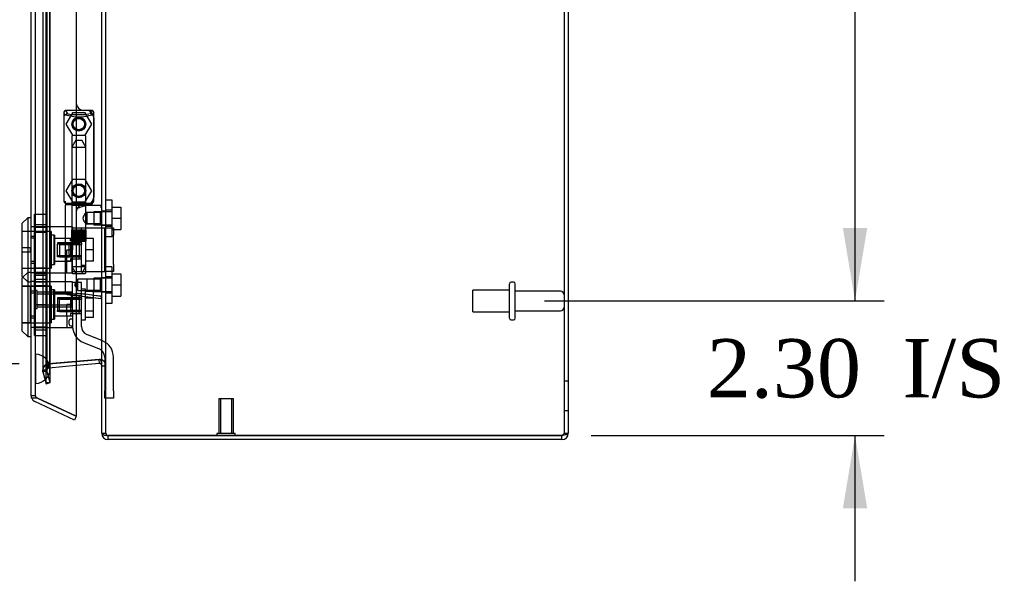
# Model space of a CAD drawing. Header units: inches. Extents: x 1 to 240, y -1 to 159.
# Tile 21 of 25: x 117.23 to 134.11, y 63.49 to 73.12. Entities that reach past the tile are written whole.
import ezdxf
from ezdxf.enums import TextEntityAlignment as Align
from ezdxf.lldxf.tags import DXFTag

# ---------------------------------------------------------------- set-up
doc = ezdxf.new("R2010")
doc.units = ezdxf.units.IN
doc.header["$MEASUREMENT"] = 0
for name, color, linetype in [('COM70220', 7, 'Continuous'), ('COM70699-8', 7, 'Continuous'), ('COM70705-8', 7, 'Continuous'), ('Default', 7, 'Continuous'), ('HNG86659-1', 7, 'Continuous'), ('HNG86659-2', 7, 'Continuous'), ('LOK10031', 7, 'Continuous'), ('LOK10031_CAM', 7, 'Continuous'), ('LOK10031_INSERT', 7, 'Continuous'), ('LOK10031_NUT', 7, 'Continuous'), ('LOK10031_SC', 7, 'Continuous'), ('SCS86661', 7, 'Continuous'), ('STD26089', 7, 'Continuous'), ('STD26258', 7, 'Continuous'), ('WAM30017', 7, 'Continuous')]:
    doc.layers.add(name, color=color, linetype=linetype)
doc.styles.add('SEACAD_Times_New_Roman', font='times.ttf')
tags = doc.linetypes.add('HIDDEN2', pattern=[0.1875, 0.125, -0.0625]).pattern_tags.tags
tags[6:7] = [DXFTag(74, 4), DXFTag(75, 0), DXFTag(340, '0'), DXFTag(46, 0.0), DXFTag(50, 0.0), DXFTag(44, 0.0), DXFTag(45, 0.0)]
tags[4:5] = [DXFTag(74, 4), DXFTag(75, 0), DXFTag(340, '0'), DXFTag(46, 0.0), DXFTag(50, 0.0), DXFTag(44, 0.0), DXFTag(45, 0.0)]
doc.dimstyles.new('HAMMOND_(STH_-_240x160)', dxfattribs={"dimtxt": 1, "dimasz": 1.25, "dimexe": 0.5, "dimexo": 0.5, "dimgap": 0.25, "dimtad": 0, "dimtih": 1, "dimtoh": 1, "dimzin": 0, "dimdsep": 46, "dimtxsty": 'SEACAD_Times_New_Roman', "dimblk1": '_SE_FILLED', "dimblk2": '_SE_FILLED', "dimsah": 1, "dimcen": 0.5, "dimadec": 0, "dimazin": 0, "dimtfac": 0.8, "dimtofl": 0, "dimtmove": 0, "dimatfit": 3, "dimfxl": 1, "dimtolj": 1, "dimtzin": 0, "dimarcsym": 0})

# ---------------------------------------------------------------- blocks, each defined once
blk = doc.blocks.new('SE2')
at = {"layer": 'COM70220', "color": 7, "linetype": 'HIDDEN2'}
for p, q in [((117.497, 67.384), (117.497, 94.503)), ((117.498, 67.384), (117.498, 94.503)), ((117.5, 67.384), (117.5, 94.503)), ((117.746, 67.384), (117.746, 94.503)), ((117.497, 66.885), (117.497, 67.384)), ((117.497, 67.383), (117.498, 67.383)), ((117.498, 66.885), (117.498, 67.384)), ((117.498, 67.383), (117.5, 67.134)), ((117.5, 67.134), (117.5, 67.384)), ((117.746, 67.134), (117.746, 67.384)), ((117.5, 67.134), (117.498, 66.885)), ((117.498, 66.885), (117.497, 66.885))]:
    blk.add_line(p, q, dxfattribs=at)
for start, end in [(0, 90), (270, 0)]:
    blk.add_arc((117.496, 67.134), 0.25, start, end, dxfattribs=at)
at = {"layer": 'COM70699-8', "color": 7, "linetype": 'HIDDEN2'}
for p, q in [((126.562, 99.565), (126.562, 66.03)), ((118.706, 66.03), (118.706, 95.816)), ((117.68, 66.899), (117.68, 94.988)), ((117.749, 66.899), (117.749, 94.988)), ((117.621, 94.774), (117.621, 67.112)), ((117.693, 94.774), (117.693, 67.112)), ((118.706, 69.834), (118.634, 69.834)), ((118.634, 69.594), (118.706, 69.594)), ((118.706, 68.693), (118.634, 68.693)), ((118.634, 68.453), (118.706, 68.453)), ((117.72, 67.22), (118.589, 67.296)), ((118.589, 67.296), (117.72, 67.22)), ((117.726, 67.22), (117.72, 67.22)), ((117.726, 67.148), (117.72, 67.22)), ((117.726, 67.22), (118.197, 67.261)), ((118.595, 67.296), (118.589, 67.296)), ((118.589, 67.296), (118.589, 67.296)), ((117.693, 67.112), (117.621, 67.112)), ((117.621, 67.112), (117.625, 67.103)), ((117.693, 67.112), (117.621, 67.112)), ((117.625, 67.084), (117.621, 67.112)), ((117.625, 67.103), (117.694, 67.103)), ((117.68, 66.899), (117.625, 67.103)), ((117.625, 67.084), (117.694, 67.103)), ((117.625, 67.084), (117.68, 66.88)), ((117.693, 67.112), (117.694, 67.103)), ((117.694, 67.103), (117.693, 67.112)), ((117.749, 66.899), (117.694, 67.103)), ((118.197, 67.189), (117.726, 67.148)), ((118.634, 67.188), (118.706, 67.188)), ((118.634, 67.188), (118.706, 67.188)), ((117.68, 66.899), (117.749, 66.899)), ((117.68, 66.88), (117.749, 66.898)), ((117.749, 66.899), (117.749, 66.898)), ((126.634, 66.922), (126.562, 66.922)), ((126.562, 66.422), (126.634, 66.422)), ((118.634, 66.03), (118.706, 66.03)), ((118.634, 66.03), (118.706, 66.03)), ((118.706, 66.03), (118.706, 66.03)), ((126.562, 66.03), (126.634, 66.03))]:
    blk.add_line(p, q, dxfattribs=at)
at = {"layer": 'COM70699-8', "color": 7, "linetype": 'Continuous'}
for p, q in [((126.634, 99.565), (126.634, 66.03)), ((118.634, 66.03), (118.634, 95.816)), ((118.197, 67.261), (118.595, 67.296)), ((118.595, 67.224), (118.197, 67.189)), ((118.595, 67.224), (118.589, 67.296)), ((118.634, 66.03), (118.634, 66.03)), ((118.742, 65.994), (126.526, 65.994)), ((118.742, 65.922), (118.742, 65.994)), ((126.526, 65.994), (118.742, 65.994)), ((126.526, 65.922), (118.742, 65.922)), ((126.526, 65.922), (126.526, 65.994))]:
    blk.add_line(p, q, dxfattribs=at)
at = {"layer": 'COM70699-8', "color": 7, "linetype": 'HIDDEN2'}
for centre, radius, start, end in [((117.729, 67.112), 0.108, 94.9859, 180.0141), ((117.729, 67.112), 0.108, 95, 180), ((118.598, 67.189), 0.108, 359.9883, 95.0117), ((118.598, 67.188), 0.108, 0, 95), ((117.729, 67.112), 0.036, 95, 180), ((118.742, 66.03), 0.036, 179.9988, 270.0012), ((118.742, 66.03), 0.036, 180, 270), ((126.526, 66.03), 0.036, 294.0223, 0)]:
    blk.add_arc(centre, radius, start, end, dxfattribs=at)
at = {"layer": 'COM70699-8', "color": 7, "linetype": 'Continuous'}
for centre, radius, start, end in [((118.598, 67.188), 0.036, 0, 95), ((118.742, 66.03), 0.108, 180, 270), ((126.526, 66.03), 0.108, 270, 0), ((126.526, 66.03), 0.036, 270, 294.0223)]:
    blk.add_arc(centre, radius, start, end, dxfattribs=at)
at = {"layer": 'COM70699-8', "color": 7, "linetype": 'HIDDEN2'}
for points, knots in [([(117.726, 67.22), (117.724, 67.219), (117.722, 67.219), (117.719, 67.216), (117.717, 67.215), (117.713, 67.21), (117.711, 67.206), (117.706, 67.197), (117.705, 67.192), (117.702, 67.183), (117.7, 67.178), (117.697, 67.163), (117.696, 67.153), (117.694, 67.133), (117.693, 67.123), (117.693, 67.112)], [0, 0, 0, 0, 0.0625, 0.0625, 0.125, 0.125, 0.25, 0.25, 0.375, 0.375, 0.5, 0.5, 0.75, 0.75, 1, 1, 1, 1]), ([(126.526, 65.994), (126.531, 65.997), (126.536, 66), (126.544, 66.006), (126.548, 66.009), (126.555, 66.015), (126.558, 66.018), (126.561, 66.024), (126.562, 66.027), (126.562, 66.03)], [0, 0, 0, 0, 0.25, 0.25, 0.5, 0.5, 0.75, 0.75, 1, 1, 1, 1])]:
    blk.add_open_spline(points, degree=3, knots=knots, dxfattribs=at)
at = {"layer": 'COM70699-8', "color": 7, "linetype": 'Continuous'}
for points, knots in [([(118.634, 67.188), (118.634, 67.199), (118.634, 67.21), (118.631, 67.232), (118.63, 67.243), (118.626, 67.258), (118.624, 67.264), (118.621, 67.273), (118.618, 67.278), (118.615, 67.285), (118.613, 67.287), (118.61, 67.29), (118.609, 67.292), (118.605, 67.295), (118.603, 67.296), (118.599, 67.297), (118.597, 67.296), (118.595, 67.296)], [0, 0, 0, 0, 0.25, 0.25, 0.5, 0.5, 0.625, 0.625, 0.75, 0.75, 0.8125, 0.8125, 0.875, 0.875, 0.9375, 0.9375, 1, 1, 1, 1]), ([(118.634, 66.03), (118.634, 66.029), (118.634, 66.028), (118.635, 66.025), (118.636, 66.023), (118.639, 66.019), (118.644, 66.015), (118.652, 66.01), (118.66, 66.006), (118.673, 66.002), (118.685, 65.999), (118.701, 65.996), (118.716, 65.995), (118.729, 65.994), (118.736, 65.994), (118.74, 65.994), (118.742, 65.994)], [0, 0, 0, 0, 0.039636, 0.079299, 0.119013, 0.178729, 0.298914, 0.359673, 0.482664, 0.545167, 0.672093, 0.736684, 0.867476, 0.933623, 0.966797, 1, 1, 1, 1]), ([(126.526, 65.994), (126.54, 65.997), (126.554, 66), (126.581, 66.006), (126.593, 66.009), (126.613, 66.015), (126.621, 66.018), (126.631, 66.024), (126.634, 66.027), (126.634, 66.03)], [0, 0, 0, 0, 0.25, 0.25, 0.5, 0.5, 0.75, 0.75, 1, 1, 1, 1])]:
    blk.add_open_spline(points, degree=3, knots=knots, dxfattribs=at)
at = {"layer": 'COM70705-8', "color": 7, "linetype": 'Continuous'}
for p, q in [((118.197, 95.566), (118.197, 66.322)), ((117.424, 66.671), (117.424, 95.216)), ((117.429, 66.639), (117.43, 66.639)), ((117.43, 66.632), (117.43, 66.639)), ((117.532, 66.632), (117.43, 66.632)), ((118.166, 66.256), (117.487, 66.573)), ((117.532, 66.632), (118.197, 66.322)), ((118.197, 66.322), (117.532, 66.632)), ((118.197, 66.322), (118.166, 66.256))]:
    blk.add_line(p, q, dxfattribs=at)
at = {"layer": 'COM70705-8', "color": 7, "linetype": 'HIDDEN2'}
for p, q in [((117.496, 66.671), (117.496, 95.216)), ((118.371, 71.563), (118.322, 71.563)), ((118.496, 71.438), (118.496, 70.076)), ((118.322, 69.951), (118.371, 69.951)), ((117.496, 69.569), (117.494, 69.569)), ((117.496, 69.372), (117.424, 69.372)), ((117.496, 68.975), (117.424, 68.975)), ((117.496, 68.778), (117.494, 68.778)), ((117.496, 68.631), (117.494, 68.631)), ((117.496, 68.434), (117.424, 68.434)), ((117.496, 68.037), (117.424, 68.037)), ((117.496, 67.84), (117.494, 67.84)), ((117.496, 66.671), (117.424, 66.671)), ((117.43, 66.639), (117.53, 66.639)), ((117.532, 66.632), (117.517, 66.639))]:
    blk.add_line(p, q, dxfattribs=at)
for centre in [(118.24, 71.329), (118.24, 70.187)]:
    blk.add_circle(centre, 0.12, dxfattribs=at)
for centre, radius, start, end in [((118.322, 71.688), 0.125, 180, 270), ((118.371, 71.438), 0.125, 0, 90), ((118.322, 69.826), 0.125, 90, 180), ((118.371, 70.076), 0.125, 270, 0), ((117.532, 66.671), 0.036, 180, 245)]:
    blk.add_arc(centre, radius, start, end, dxfattribs=at)
at = {"layer": 'COM70705-8', "color": 7, "linetype": 'Continuous'}
for start, end in [(180, 197.5839), (197.5839, 245)]:
    blk.add_arc((117.532, 66.671), 0.108, start, end, dxfattribs=at)
blk.add_ellipse((117.532, 66.671), major_axis=(0.108, 0), ratio=0.9073, start_param=3.141593, end_param=3.481043, dxfattribs=at)
at = {"layer": 'COM70705-8', "color": 7, "linetype": 'HIDDEN2'}
for centre, major_axis, ratio, start_param, end_param in [((117.532, 66.671), (0.036, 0), 0.9073, 3.141593, 4.665617), ((117.532, 73.047), (0, -6.415), 0.005612, 6.236413, 6.283185)]:
    blk.add_ellipse(centre, major_axis=major_axis, ratio=ratio, start_param=start_param, end_param=end_param, dxfattribs=at)
at = {"layer": 'HNG86659-1', "color": 7, "linetype": 'HIDDEN2'}
for p, q in [((117.985, 71.525), (117.985, 70.01)), ((117.985, 71.524), (118.005, 71.475)), ((118.456, 71.563), (118.022, 71.563)), ((118.047, 71.506), (118.024, 71.563)), ((118.046, 71.508), (118.025, 71.563)), ((118.047, 71.506), (118.046, 71.508)), ((118.434, 71.506), (118.456, 71.563)), ((118.434, 71.506), (118.435, 71.508)), ((118.435, 71.508), (118.456, 71.563)), ((118.496, 71.524), (118.476, 71.475)), ((118.496, 70.01), (118.496, 71.525)), ((118.12, 71.12), (118.12, 69.962)), ((118.349, 71.132), (118.132, 71.132)), ((118.361, 69.962), (118.361, 71.12)), ((118.004, 70.005), (118.004, 69.97)), ((118.004, 69.931), (118.004, 68.45)), ((118.024, 69.951), (118.322, 69.951)), ((118.322, 69.951), (118.024, 69.951)), ((118.456, 69.97), (118.025, 69.97)), ((118.12, 69.962), (118.109, 69.951)), ((118.109, 69.951), (118.12, 69.939)), ((118.361, 69.962), (118.12, 69.962)), ((118.12, 69.939), (118.361, 69.939)), ((118.12, 69.939), (118.12, 68.781)), ((118.372, 69.951), (118.361, 69.962)), ((118.361, 69.939), (118.372, 69.951)), ((118.361, 69.81), (118.361, 69.939)), ((118.622, 69.931), (118.361, 69.931)), ((118.371, 69.951), (118.457, 69.951)), ((118.457, 69.951), (118.371, 69.951)), ((118.477, 69.97), (118.477, 70.005)), ((118.38, 69.811), (118.36, 69.811)), ((118.613, 69.811), (118.38, 69.811)), ((118.613, 69.811), (118.38, 69.811)), ((118.38, 69.811), (118.38, 69.618)), ((118.634, 69.833), (118.613, 69.811)), ((118.613, 69.618), (118.613, 69.811)), ((118.36, 69.618), (118.38, 69.618)), ((118.361, 68.781), (118.361, 69.619)), ((118.38, 69.618), (118.613, 69.618)), ((118.613, 69.618), (118.38, 69.618)), ((118.613, 69.618), (118.634, 69.596)), ((118.132, 68.77), (118.349, 68.77)), ((118.221, 68.669), (118.165, 68.573)), ((118.165, 68.573), (118.221, 68.476)), ((118.221, 68.476), (118.221, 68.669)), ((118.38, 68.669), (118.221, 68.669)), ((118.613, 68.669), (118.38, 68.669)), ((118.613, 68.669), (118.38, 68.669)), ((118.38, 68.669), (118.38, 68.476)), ((118.634, 68.691), (118.613, 68.669)), ((118.613, 68.476), (118.613, 68.669)), ((118.039, 68.411), (118.181, 68.393)), ((118.164, 68.396), (118.623, 68.338)), ((118.181, 68.393), (118.621, 68.338)), ((118.221, 68.476), (118.38, 68.476)), ((118.38, 68.476), (118.613, 68.476)), ((118.613, 68.476), (118.38, 68.476)), ((118.613, 68.476), (118.634, 68.455))]:
    blk.add_line(p, q, dxfattribs=at)
for centre, radius in [((118.24, 71.329), 0.118), ((118.24, 71.329), 0.0968), ((118.24, 71.329), 0.0968), ((118.24, 70.187), 0.118), ((118.24, 70.187), 0.0968), ((118.24, 70.187), 0.0968)]:
    blk.add_circle(centre, radius, dxfattribs=at)
for centre, radius, start, end in [((118.028, 71.525), 0.0432, 170.3107, 181.0665), ((118.024, 71.525), 0.0392, 106.467, 168.78), ((117.924, 70.829), 0.706, 84.0827, 84.9945), ((118.029, 71.469), 0.0255, 130.6693, 167.2932), ((118.023, 71.514), 0.0491, 88.6161, 102.0318), ((118.438, 71.623), 0.429, 188.1861, 189.6334), ((118.262, 72.297), 0.846, 252.8757, 268.5407), ((118.22, 72.29), 0.839, 271.3912, 287.1924), ((118.458, 71.514), 0.0491, 77.9682, 91.3839), ((118.043, 71.623), 0.429, 350.3666, 351.8139), ((118.457, 71.525), 0.0392, 11.22, 73.533), ((118.451, 71.469), 0.0255, 12.7068, 49.3307), ((118.557, 70.829), 0.706, 95.0056, 95.9172), ((118.453, 71.525), 0.0432, 358.9335, 9.6893), ((118.132, 71.12), 0.0118, 90, 180), ((118.349, 71.12), 0.0118, 0, 90), ((118.024, 70.009), 0.039, 178.4395, 188.4336), ((117.924, 70.711), 0.711, 274.9928, 275.9147), ((118.024, 70.01), 0.0395, 190.0421, 269.2684), ((118.038, 70.004), 0.0339, 178.5961, 269.1461), ((118.024, 69.97), 0.0197, 180, 270), ((118.024, 69.931), 0.0197, 90, 180), ((118.025, 70.012), 0.0417, 269.1335, 269.9996), ((118.443, 70.004), 0.0339, 270.8567, 9.3811), ((118.456, 70.012), 0.0417, 270.0004, 270.8665), ((118.456, 70.01), 0.0395, 270.7315, 349.9579), ((118.457, 69.97), 0.0197, 270, 360), ((118.457, 69.931), 0.0197, 0, 90), ((118.557, 70.711), 0.711, 264.0854, 265.0071), ((118.457, 70.009), 0.039, 351.5664, 1.5605), ((118.622, 69.919), 0.0118, 88.3734, 89.9992), ((118.622, 69.919), 0.0118, 0, 88.3726), ((117.423, 70.551), 1.368, 331.1816, 331.5055), ((118.132, 68.781), 0.0118, 180, 270), ((118.349, 68.781), 0.0118, 270, 0), ((118.044, 68.45), 0.0394, 179.9592, 262.875), ((118.622, 68.35), 0.0118, 262.875, 274.4046), ((118.589, 68.354), 0.0401, 21.8367, 34.9857), ((118.622, 68.35), 0.0118, 274.3868, 294.9231), ((117.972, 68.328), 0.656, 0.9731, 3.5902), ((118.622, 68.35), 0.0118, 294.9228, 0)]:
    blk.add_arc(centre, radius, start, end, dxfattribs=at)
for centre, major_axis, ratio, start_param, end_param in [((118.025, 71.551), (0, -0.0118), 0.049276, 3.017238, 3.218468), ((118.24, 71.516), (-0.203, 0), 0.124034, 0.458693, 2.593243), ((118.456, 71.551), (0, -0.0118), 0.049276, 3.064718, 3.265947)]:
    blk.add_ellipse(centre, major_axis=major_axis, ratio=ratio, start_param=start_param, end_param=end_param, dxfattribs=at)
for points, knots in [([(118.013, 71.489), (118.015, 71.492), (118.017, 71.495), (118.023, 71.5), (118.027, 71.502), (118.032, 71.505), (118.034, 71.505), (118.037, 71.506), (118.039, 71.506), (118.043, 71.507), (118.044, 71.506), (118.046, 71.506), (118.046, 71.506), (118.047, 71.506)], [0, 0, 0, 0, 0.25, 0.25, 0.5, 0.5, 0.625, 0.625, 0.75, 0.75, 0.875, 0.875, 1, 1, 1, 1]), ([(118.468, 71.489), (118.466, 71.492), (118.464, 71.495), (118.458, 71.5), (118.454, 71.502), (118.449, 71.505), (118.447, 71.505), (118.443, 71.506), (118.442, 71.506), (118.438, 71.507), (118.437, 71.506), (118.435, 71.506), (118.434, 71.506), (118.434, 71.506)], [0, 0, 0, 0, 0.25, 0.25, 0.5, 0.5, 0.625, 0.625, 0.75, 0.75, 0.875, 0.875, 1, 1, 1, 1]), ([(118.229, 69.892), (118.234, 69.894), (118.24, 69.896), (118.251, 69.901), (118.257, 69.903), (118.273, 69.909), (118.285, 69.914), (118.307, 69.921), (118.318, 69.924), (118.34, 69.929), (118.351, 69.931), (118.361, 69.931)], [0, 0, 0, 0, 0.125, 0.125, 0.25, 0.25, 0.5, 0.5, 0.75, 0.75, 1, 1, 1, 1]), ([(118.625, 69.898), (118.625, 69.907), (118.625, 69.916), (118.625, 69.925), (118.625, 69.927), (118.624, 69.929), (118.624, 69.93), (118.624, 69.93), (118.624, 69.931), (118.623, 69.931), (118.623, 69.931), (118.623, 69.931), (118.623, 69.931), (118.623, 69.931)], [0, 0, 0, 0, 0.5, 0.5, 0.75, 0.75, 0.875, 0.875, 0.9375, 0.9375, 0.96875, 0.96875, 1, 1, 1, 1]), ([(118.361, 69.811), (118.361, 69.811), (118.351, 69.799), (118.333, 69.774), (118.326, 69.764), (118.316, 69.741), (118.312, 69.728), (118.311, 69.701), (118.316, 69.688), (118.326, 69.665), (118.333, 69.655), (118.345, 69.638), (118.35, 69.631), (118.358, 69.621), (118.36, 69.618), (118.361, 69.618), (118.361, 69.618), (118.361, 69.618)], [0.2503152, 0.2503152, 0.2503152, 0.2503152, 0.375, 0.375, 0.4375, 0.4375, 0.5, 0.5, 0.5625, 0.5625, 0.625, 0.625, 0.6875, 0.6875, 0.75, 0.75, 0.7505722, 0.7505722, 0.7505722, 0.7505722]), ([(118.625, 69.898), (118.628, 69.898), (118.63, 69.898), (118.633, 69.898), (118.634, 69.898), (118.634, 69.897)], [0, 0, 0, 0, 0.5, 0.5, 1, 1, 1, 1]), ([(118.177, 68.413), (118.128, 68.42), (118.084, 68.428), (118.022, 68.441), (118.004, 68.446), (118.004, 68.45)], [0, 0, 0, 0, 0.5, 0.5, 1, 1, 1, 1]), ([(118.177, 68.413), (118.177, 68.409), (118.177, 68.406), (118.177, 68.401), (118.177, 68.399), (118.176, 68.397), (118.176, 68.396), (118.175, 68.395), (118.175, 68.395), (118.172, 68.395), (118.171, 68.395), (118.167, 68.395), (118.166, 68.395), (118.164, 68.396)], [0, 0, 0, 0, 0.25, 0.25, 0.5, 0.5, 0.625, 0.625, 0.75, 0.75, 0.875, 0.875, 1, 1, 1, 1]), ([(118.229, 68.426), (118.228, 68.426), (118.228, 68.426), (118.227, 68.426), (118.226, 68.426), (118.224, 68.426), (118.223, 68.425), (118.22, 68.424), (118.218, 68.424), (118.211, 68.422), (118.207, 68.421), (118.194, 68.417), (118.186, 68.415), (118.177, 68.413)], [0, 0, 0, 0, 0.03125, 0.03125, 0.0625, 0.0625, 0.125, 0.125, 0.25, 0.25, 0.5, 0.5, 1, 1, 1, 1]), ([(118.622, 68.377), (118.596, 68.38), (118.57, 68.384), (118.544, 68.387), (118.439, 68.4), (118.334, 68.413), (118.229, 68.426)], [0, 0, 0, 0, 0.198595, 0.198595, 0.198595, 1, 1, 1, 1]), ([(118.626, 68.369), (118.628, 68.369), (118.631, 68.369), (118.633, 68.37), (118.634, 68.37), (118.634, 68.37)], [0, 0, 0, 0, 0.5, 0.5, 1, 1, 1, 1])]:
    blk.add_open_spline(points, degree=3, knots=knots, dxfattribs=at)
at = {"layer": 'HNG86659-2', "color": 7, "linetype": 'HIDDEN2'}
for p, q in [((118.191, 71.053), (118.122, 70.935)), ((118.122, 70.935), (118.359, 70.935)), ((118.122, 70.935), (118.122, 69.518)), ((118.191, 71.053), (118.29, 71.053)), ((118.359, 70.935), (118.29, 71.053)), ((118.359, 69.518), (118.359, 70.935)), ((118.117, 69.518), (118.121, 69.518)), ((118.117, 69.518), (118.117, 69.321)), ((118.118, 69.518), (118.118, 69.321)), ((118.119, 69.518), (118.119, 69.321)), ((118.121, 69.518), (118.126, 69.518)), ((118.121, 69.518), (118.121, 69.321)), ((118.123, 69.518), (118.123, 69.321)), ((118.126, 69.518), (118.144, 69.518)), ((118.126, 69.518), (118.126, 69.321)), ((118.128, 69.518), (118.128, 69.321)), ((118.13, 69.518), (118.13, 69.321)), ((118.138, 69.518), (118.138, 69.321)), ((118.138, 69.518), (118.138, 69.321)), ((118.144, 69.518), (118.152, 69.518)), ((118.144, 69.518), (118.144, 69.321)), ((118.152, 69.518), (118.154, 69.518)), ((118.152, 69.518), (118.152, 69.321)), ((118.154, 69.518), (118.183, 69.518)), ((118.154, 69.518), (118.154, 69.321)), ((118.162, 69.518), (118.162, 69.321)), ((118.171, 69.518), (118.171, 69.321)), ((118.175, 69.518), (118.175, 69.321)), ((118.183, 69.518), (118.192, 69.518)), ((118.183, 69.518), (118.183, 69.321)), ((118.192, 69.518), (118.197, 69.518)), ((118.192, 69.518), (118.192, 69.321)), ((118.197, 69.518), (118.233, 69.518)), ((118.197, 69.518), (118.197, 69.321)), ((118.208, 69.518), (118.208, 69.321)), ((118.216, 69.518), (118.216, 69.321)), ((118.222, 69.518), (118.222, 69.321)), ((118.233, 69.518), (118.24, 69.518)), ((118.233, 69.518), (118.233, 69.321)), ((118.24, 69.518), (118.248, 69.518)), ((118.24, 69.518), (118.24, 69.321)), ((118.248, 69.518), (118.283, 69.518)), ((118.248, 69.518), (118.248, 69.321)), ((118.259, 69.518), (118.259, 69.321)), ((118.265, 69.518), (118.265, 69.321)), ((118.273, 69.518), (118.273, 69.321)), ((118.283, 69.518), (118.288, 69.518)), ((118.283, 69.518), (118.283, 69.321)), ((118.288, 69.518), (118.297, 69.518)), ((118.288, 69.518), (118.288, 69.321)), ((118.297, 69.518), (118.326, 69.518)), ((118.297, 69.518), (118.297, 69.321)), ((118.306, 69.518), (118.306, 69.321)), ((118.31, 69.518), (118.31, 69.321)), ((118.319, 69.518), (118.319, 69.321)), ((118.326, 69.518), (118.328, 69.518)), ((118.326, 69.518), (118.326, 69.321)), ((118.328, 69.518), (118.337, 69.518)), ((118.328, 69.518), (118.328, 69.321)), ((118.337, 69.518), (118.355, 69.518)), ((118.337, 69.518), (118.337, 69.321)), ((118.343, 69.518), (118.343, 69.321)), ((118.343, 69.518), (118.343, 69.321)), ((118.351, 69.518), (118.351, 69.321)), ((118.353, 69.518), (118.353, 69.321)), ((118.355, 69.518), (118.36, 69.518)), ((118.355, 69.518), (118.355, 69.321)), ((118.358, 69.518), (118.358, 69.321)), ((118.36, 69.518), (118.363, 69.518)), ((118.36, 69.518), (118.36, 69.321)), ((118.362, 69.518), (118.362, 69.321)), ((118.363, 69.518), (118.363, 69.321)), ((118.363, 69.321), (118.363, 69.518)), ((118.117, 69.321), (118.121, 69.321)), ((118.121, 69.321), (118.126, 69.321)), ((118.122, 69.321), (118.122, 68.888)), ((118.126, 69.321), (118.144, 69.321)), ((118.144, 69.321), (118.152, 69.321)), ((118.152, 69.321), (118.154, 69.321)), ((118.154, 69.321), (118.183, 69.321)), ((118.183, 69.321), (118.192, 69.321)), ((118.192, 69.321), (118.197, 69.321)), ((118.197, 69.321), (118.233, 69.321)), ((118.233, 69.321), (118.24, 69.321)), ((118.24, 69.321), (118.248, 69.321)), ((118.248, 69.321), (118.283, 69.321)), ((118.283, 69.321), (118.288, 69.321)), ((118.288, 69.321), (118.297, 69.321)), ((118.297, 69.321), (118.326, 69.321)), ((118.326, 69.321), (118.328, 69.321)), ((118.328, 69.321), (118.337, 69.321)), ((118.337, 69.321), (118.355, 69.321)), ((118.355, 69.321), (118.36, 69.321)), ((118.359, 68.888), (118.359, 69.321)), ((118.36, 69.321), (118.363, 69.321)), ((118.122, 68.888), (118.359, 68.888)), ((118.122, 68.888), (118.191, 68.77)), ((118.29, 68.77), (118.359, 68.888))]:
    blk.add_line(p, q, dxfattribs=at)
at = {"layer": 'LOK10031', "color": 7, "linetype": 'Continuous'}
for p, q in [((117.364, 69.723), (117.264, 69.623)), ((117.264, 69.623), (117.264, 68.723)), ((117.364, 69.723), (117.364, 68.623)), ((117.424, 69.723), (117.364, 69.723)), ((117.264, 68.723), (117.364, 68.623)), ((117.283, 68.705), (117.264, 68.686)), ((117.264, 68.686), (117.264, 67.786)), ((117.364, 68.623), (117.364, 67.686)), ((117.364, 68.623), (117.424, 68.623)), ((117.264, 67.786), (117.364, 67.686)), ((117.364, 67.686), (117.424, 67.686))]:
    blk.add_line(p, q, dxfattribs=at)
at = {"layer": 'LOK10031', "color": 7, "linetype": 'HIDDEN2'}
for p, q in [((117.764, 69.488), (117.264, 69.488)), ((117.494, 69.569), (117.424, 69.569)), ((117.494, 69.404), (117.424, 69.404)), ((117.494, 69.569), (117.494, 69.404)), ((118.134, 69.566), (117.494, 69.566)), ((117.494, 69.404), (117.494, 68.942)), ((117.764, 69.488), (117.764, 68.858)), ((117.824, 69.423), (117.764, 69.423)), ((117.824, 69.423), (117.824, 68.923)), ((118.134, 69.566), (118.134, 69.55)), ((118.134, 69.367), (117.824, 69.367)), ((118.134, 69.294), (118.134, 69.173)), ((118.034, 68.781), (118.034, 69.173)), ((118.034, 69.173), (118.134, 69.173)), ((117.494, 68.942), (117.424, 68.942)), ((117.494, 68.942), (117.494, 68.778)), ((117.764, 68.923), (117.824, 68.923)), ((117.824, 68.98), (118.034, 68.98)), ((118.134, 68.98), (118.034, 68.98)), ((117.264, 68.858), (117.764, 68.858)), ((117.364, 68.786), (117.283, 68.705)), ((117.424, 68.786), (117.364, 68.786)), ((117.494, 68.778), (117.424, 68.778)), ((117.494, 68.781), (118.034, 68.781)), ((118.034, 68.781), (118.134, 68.781)), ((118.134, 68.781), (118.134, 68.8)), ((117.494, 68.631), (117.424, 68.631)), ((117.494, 68.631), (117.494, 68.467)), ((118.134, 68.628), (117.494, 68.628)), ((118.134, 68.121), (118.134, 68.628)), ((117.764, 68.551), (117.264, 68.551)), ((117.494, 68.467), (117.424, 68.467)), ((117.494, 68.467), (117.494, 68.005)), ((117.764, 68.551), (117.764, 67.921)), ((117.824, 68.486), (117.764, 68.486)), ((117.824, 68.486), (117.824, 67.986)), ((118.134, 68.429), (117.824, 68.429)), ((118.034, 68.042), (118.034, 68.236)), ((118.134, 68.236), (118.034, 68.236)), ((117.264, 67.921), (117.764, 67.921)), ((117.494, 68.005), (117.424, 68.005)), ((117.494, 68.005), (117.494, 67.84)), ((117.764, 67.986), (117.824, 67.986)), ((117.824, 68.042), (118.034, 68.042)), ((118.034, 68.042), (118.034, 67.843)), ((118.034, 68.042), (118.134, 68.042)), ((117.494, 67.84), (117.424, 67.84)), ((117.494, 67.843), (118.034, 67.843)), ((118.034, 67.843), (118.134, 67.843)), ((118.134, 67.843), (118.134, 67.862))]:
    blk.add_line(p, q, dxfattribs=at)
at = {"layer": 'LOK10031_CAM', "color": 7, "linetype": 'HIDDEN2'}
for p, q in [((118.134, 69.55), (118.322, 69.55)), ((118.134, 69.294), (118.134, 69.55)), ((118.284, 68.8), (118.284, 69.55)), ((118.322, 69.55), (118.59, 69.55)), ((118.59, 69.55), (118.684, 69.55)), ((118.684, 69.55), (118.834, 69.55)), ((118.684, 69.425), (118.684, 69.55)), ((118.684, 68.925), (118.684, 69.425)), ((118.834, 69.55), (118.834, 69.425)), ((118.834, 68.925), (118.834, 69.425)), ((118.074, 69.095), (118.074, 69.255)), ((118.104, 69.285), (118.134, 69.285)), ((118.134, 69.332), (118.284, 69.332)), ((118.104, 69.065), (118.134, 69.065)), ((118.134, 68.8), (118.134, 69.173)), ((118.134, 69.017), (118.284, 69.017)), ((118.684, 68.8), (118.684, 68.925)), ((118.834, 68.925), (118.834, 68.8)), ((118.134, 68.8), (118.322, 68.8)), ((118.322, 68.8), (118.59, 68.8)), ((118.59, 68.8), (118.684, 68.8)), ((118.834, 68.8), (118.684, 68.8)), ((118.284, 68.612), (118.134, 68.612)), ((118.284, 68.237), (118.284, 68.612)), ((118.134, 68.395), (118.284, 68.395)), ((118.284, 67.862), (118.284, 68.237)), ((118.134, 68.125), (118.134, 67.862)), ((118.134, 68.08), (118.284, 68.08)), ((118.074, 67.9), (118.074, 67.96)), ((118.104, 67.99), (118.134, 67.99)), ((118.104, 67.87), (118.134, 67.87)), ((118.647, 67.615), (118.378, 67.723)), ((118.322, 67.584), (118.59, 67.476)), ((118.684, 67.336), (118.684, 66.757)), ((118.834, 66.757), (118.834, 67.336)), ((118.684, 66.632), (118.684, 66.757)), ((118.834, 66.757), (118.834, 66.632)), ((118.834, 66.632), (118.684, 66.632))]:
    blk.add_line(p, q, dxfattribs=at)
for centre, radius, start, end in [((118.104, 69.255), 0.03, 90, 180), ((118.104, 69.095), 0.03, 180, 270), ((118.104, 67.96), 0.03, 90, 180), ((118.104, 67.9), 0.03, 180, 270), ((118.434, 67.862), 0.3, 180, 247.9806), ((118.434, 67.862), 0.15, 180, 247.9806), ((118.534, 67.336), 0.3, 0, 67.9806), ((118.534, 67.336), 0.15, 0, 67.9806)]:
    blk.add_arc(centre, radius, start, end, dxfattribs=at)
at = {"layer": 'LOK10031_INSERT', "color": 7, "linetype": 'HIDDEN2'}
for p, q in [((117.749, 69.486), (117.264, 69.486)), ((117.749, 69.486), (117.749, 68.861)), ((117.809, 69.423), (117.749, 69.423)), ((117.809, 69.423), (117.809, 68.923)), ((118.099, 69.367), (117.809, 69.367)), ((118.249, 69.291), (117.874, 69.291)), ((117.874, 69.291), (117.874, 69.272)), ((117.874, 69.075), (117.874, 69.272)), ((118.249, 69.272), (117.874, 69.272)), ((118.099, 69.329), (118.099, 69.367)), ((118.099, 69.329), (118.249, 69.329)), ((118.099, 69.288), (118.099, 69.059)), ((118.249, 69.288), (118.099, 69.288)), ((118.249, 69.288), (118.249, 69.329)), ((118.249, 69.288), (118.249, 69.059)), ((117.264, 69.213), (117.414, 69.213)), ((117.414, 69.133), (117.264, 69.133)), ((117.414, 69.133), (117.414, 69.213)), ((117.874, 69.075), (118.249, 69.075)), ((117.874, 69.055), (117.874, 69.075)), ((117.749, 68.923), (117.809, 68.923)), ((117.809, 68.98), (118.099, 68.98)), ((118.249, 69.055), (117.874, 69.055)), ((118.099, 69.059), (118.249, 69.059)), ((118.099, 69.017), (118.099, 68.98)), ((118.134, 69.017), (118.099, 69.017)), ((118.249, 69.017), (118.249, 69.059)), ((117.264, 68.861), (117.749, 68.861)), ((117.414, 68.546), (117.264, 68.546)), ((117.414, 68.546), (117.414, 68.548)), ((117.749, 68.548), (117.414, 68.548)), ((117.414, 67.926), (117.414, 68.546)), ((117.749, 67.923), (117.749, 68.548)), ((117.809, 68.486), (117.749, 68.486)), ((117.809, 67.986), (117.809, 68.486)), ((118.099, 68.429), (117.809, 68.429)), ((118.099, 68.392), (118.099, 68.429)), ((118.099, 68.392), (118.249, 68.392)), ((118.249, 68.35), (118.249, 68.392)), ((118.249, 68.354), (117.874, 68.354)), ((117.874, 68.354), (117.874, 68.334)), ((117.874, 68.334), (117.874, 68.137)), ((118.249, 68.334), (117.874, 68.334)), ((118.099, 68.35), (118.099, 68.121)), ((118.249, 68.35), (118.099, 68.35)), ((118.249, 68.35), (118.249, 68.121)), ((117.874, 68.137), (118.249, 68.137)), ((117.874, 68.118), (117.874, 68.137)), ((118.249, 68.118), (117.874, 68.118)), ((118.099, 68.121), (118.249, 68.121)), ((118.099, 68.08), (118.099, 68.042)), ((118.134, 68.08), (118.099, 68.08)), ((118.249, 68.08), (118.249, 68.121)), ((117.264, 67.926), (117.414, 67.926)), ((117.414, 67.926), (117.414, 67.923)), ((117.414, 67.923), (117.749, 67.923)), ((117.749, 67.986), (117.809, 67.986)), ((117.809, 68.042), (118.099, 68.042))]:
    blk.add_line(p, q, dxfattribs=at)
at = {"layer": 'LOK10031_NUT', "color": 7, "linetype": 'HIDDEN2'}
for p, q in [((117.481, 69.479), (117.481, 69.785)), ((117.481, 69.785), (117.696, 69.785)), ((117.696, 69.479), (117.696, 69.785)), ((117.481, 69.606), (117.696, 69.606)), ((117.696, 69.557), (117.481, 69.557)), ((117.481, 68.867), (117.481, 69.479)), ((117.481, 69.479), (117.696, 69.479)), ((117.696, 68.867), (117.696, 69.479)), ((117.481, 68.561), (117.481, 68.867)), ((117.481, 68.867), (117.696, 68.867)), ((117.481, 68.789), (117.696, 68.789)), ((117.481, 68.766), (117.696, 68.766)), ((117.481, 68.74), (117.696, 68.74)), ((117.696, 68.561), (117.696, 68.867)), ((117.481, 68.669), (117.696, 68.669)), ((117.696, 68.62), (117.481, 68.62)), ((117.481, 68.236), (117.481, 68.561)), ((117.481, 68.561), (117.696, 68.561)), ((117.696, 68.236), (117.696, 68.561)), ((117.481, 67.706), (117.481, 68.236)), ((117.481, 68.236), (117.696, 68.236)), ((117.696, 67.706), (117.696, 68.236)), ((117.481, 67.852), (117.696, 67.852)), ((117.481, 67.803), (117.696, 67.803)), ((117.481, 67.706), (117.696, 67.706))]:
    blk.add_line(p, q, dxfattribs=at)
at = {"layer": 'LOK10031_SC', "color": 7, "linetype": 'HIDDEN2'}
for p, q in [((118.354, 69.436), (118.284, 69.436)), ((118.354, 69.436), (118.354, 68.911)), ((117.909, 69.291), (117.909, 69.055)), ((118.284, 69.291), (117.909, 69.291)), ((117.909, 69.267), (118.284, 69.267)), ((118.284, 69.291), (118.284, 69.267)), ((118.491, 69.366), (118.354, 69.366)), ((118.491, 69.173), (118.491, 69.366)), ((117.909, 69.079), (118.284, 69.079)), ((118.284, 69.055), (118.284, 69.079)), ((118.491, 69.173), (118.354, 69.173)), ((118.491, 68.981), (118.491, 69.173)), ((117.909, 69.055), (118.284, 69.055)), ((118.284, 68.911), (118.354, 68.911)), ((118.491, 68.981), (118.354, 68.981)), ((118.354, 68.498), (118.284, 68.498)), ((118.354, 67.973), (118.354, 68.498)), ((118.491, 68.458), (118.354, 68.458)), ((118.491, 68.347), (118.491, 68.458)), ((117.909, 68.118), (117.909, 68.354)), ((118.284, 68.354), (117.909, 68.354)), ((117.909, 68.33), (118.284, 68.33)), ((118.284, 68.354), (118.284, 68.33)), ((118.491, 68.347), (118.354, 68.347)), ((118.491, 68.125), (118.491, 68.347)), ((117.909, 68.142), (118.284, 68.142)), ((117.909, 68.118), (118.284, 68.118)), ((118.284, 68.118), (118.284, 68.142)), ((118.491, 68.125), (118.354, 68.125)), ((118.491, 68.014), (118.491, 68.125)), ((118.284, 67.973), (118.354, 67.973)), ((118.491, 68.014), (118.354, 68.014))]:
    blk.add_line(p, q, dxfattribs=at)
at = {"layer": 'SCS86661', "color": 7, "linetype": 'HIDDEN2'}
for p, q in [((118.13, 71.52), (118.019, 71.329)), ((118.351, 71.52), (118.13, 71.52)), ((118.462, 71.329), (118.351, 71.52)), ((118.019, 71.329), (118.13, 71.137)), ((118.351, 71.137), (118.462, 71.329)), ((118.13, 71.137), (118.351, 71.137)), ((118.13, 70.378), (118.019, 70.187)), ((118.351, 70.378), (118.13, 70.378)), ((118.462, 70.187), (118.351, 70.378)), ((118.019, 70.187), (118.13, 69.995)), ((118.351, 69.995), (118.462, 70.187)), ((118.13, 69.995), (118.351, 69.995)), ((118.496, 69.827), (118.496, 69.601)), ((118.811, 69.827), (118.496, 69.827)), ((118.811, 69.906), (118.961, 69.906)), ((118.961, 69.906), (118.961, 69.714)), ((118.496, 69.601), (118.811, 69.601)), ((118.811, 69.714), (118.961, 69.714)), ((118.961, 69.714), (118.961, 69.523)), ((118.811, 69.523), (118.961, 69.523)), ((118.811, 68.764), (118.961, 68.764)), ((118.961, 68.764), (118.961, 68.573)), ((118.496, 68.686), (118.496, 68.46)), ((118.811, 68.686), (118.496, 68.686)), ((118.811, 68.573), (118.961, 68.573)), ((118.961, 68.573), (118.961, 68.381)), ((118.496, 68.46), (118.811, 68.46)), ((118.811, 68.381), (118.961, 68.381))]:
    blk.add_line(p, q, dxfattribs=at)
for centre in [(118.24, 71.329), (118.24, 70.187)]:
    blk.add_circle(centre, 0.113, dxfattribs=at)
at = {"layer": 'STD26089', "color": 7, "linetype": 'HIDDEN2'}
for p, q in [((125.625, 68.002), (125.625, 68.592)), ((125.695, 68.622), (125.655, 68.622)), ((125.725, 68.002), (125.725, 68.592)), ((125, 68.109), (125, 68.484)), ((125.625, 68.484), (125, 68.484)), ((126.502, 68.463), (125.725, 68.463)), ((125, 68.109), (125.625, 68.109)), ((125.725, 68.131), (126.502, 68.131)), ((125.655, 67.972), (125.695, 67.972))]:
    blk.add_line(p, q, dxfattribs=at)
for centre, radius, start, end in [((125.655, 68.592), 0.03, 90, 180), ((125.695, 68.592), 0.03, 0, 90), ((126.502, 68.403), 0.06, 0, 90), ((126.502, 68.191), 0.06, 270, 0), ((125.655, 68.002), 0.03, 180, 270), ((125.695, 68.002), 0.03, 270, 0)]:
    blk.add_arc(centre, radius, start, end, dxfattribs=at)
at = {"layer": 'STD26258', "color": 7, "linetype": 'HIDDEN2'}
for p, q in [((117.527, 68.478), (117.496, 68.478)), ((117.527, 68.166), (117.527, 68.478)), ((118.121, 68.447), (117.527, 68.447)), ((118.121, 68.416), (117.527, 68.416)), ((118.121, 68.197), (118.121, 68.447)), ((118.121, 68.227), (117.527, 68.227)), ((117.496, 68.166), (117.527, 68.166)), ((117.527, 68.197), (118.121, 68.197)), ((120.891, 66.619), (120.641, 66.619)), ((120.641, 66.619), (120.641, 66.025)), ((120.672, 66.619), (120.672, 66.025)), ((120.86, 66.619), (120.86, 66.025)), ((120.891, 66.025), (120.891, 66.619)), ((120.922, 66.025), (120.61, 66.025)), ((120.61, 66.025), (120.61, 65.994)), ((120.922, 65.994), (120.922, 66.025))]:
    blk.add_line(p, q, dxfattribs=at)
at = {"layer": 'STD26258', "color": 7, "linetype": 'Continuous'}
for p, q in [((120.61, 65.994), (120.61, 65.994)), ((120.922, 65.994), (120.922, 65.994))]:
    blk.add_line(p, q, dxfattribs=at)
at = {"layer": 'WAM30017', "color": 7, "linetype": 'HIDDEN2'}
for p, q in [((118.811, 70.027), (118.706, 70.027)), ((118.811, 69.402), (118.811, 70.027)), ((118.811, 69.852), (118.706, 69.852)), ((118.706, 69.577), (118.811, 69.577)), ((118.706, 69.402), (118.811, 69.402)), ((118.811, 68.885), (118.706, 68.885)), ((118.811, 68.26), (118.811, 68.885)), ((118.811, 68.71), (118.706, 68.71)), ((118.706, 68.435), (118.811, 68.435)), ((118.706, 68.26), (118.811, 68.26))]:
    blk.add_line(p, q, dxfattribs=at)
blk = doc.blocks.new('DMBLK627')
at = {"layer": 'Default', "linetype": 'Continuous', "transparency": 16777216}
for points in [[(131.761, 69.547), (131.344, 69.547), (131.552, 68.297)], [(131.761, 64.744), (131.552, 65.994), (131.344, 64.744)]]:
    blk.add_hatch(color=7, dxfattribs=at).paths.add_polyline_path(points)
at = {"layer": 'Default', "color": 7, "linetype": 'Continuous', "transparency": 16777216}
for p, q in [((131.552, 68.297), (131.552, 70.797)), ((126.225, 68.297), (132.052, 68.297)), ((127.026, 65.994), (132.052, 65.994)), ((131.552, 63.494), (131.552, 65.994))]:
    blk.add_line(p, q, dxfattribs=at)
at = {"layer": 'Default', "color": 7, "linetype": 'Continuous', "transparency": 16777216, "style": 'SEACAD_Times_New_Roman'}
for s, p in [('I/S', (132.365, 67.645)), ('2.30', (129.011, 67.645))]:
    blk.add_text(s, height=1, dxfattribs=at).set_placement(p, align=Align.TOP_LEFT)
blk = doc.blocks.new('_SE_FILLED')
at = {"color": 0}
blk.add_line((0, 0), (-1, 0), dxfattribs=at)
blk.add_solid([(0, 0), (-1, -0.1665), (-1, 0.1665), (0, 0)], dxfattribs=at)
blk = doc.blocks.new('DMBLK628')
at = {"layer": 'Default', "linetype": 'Continuous', "transparency": 16777216}
for points in [[(131.761, 92.297), (131.552, 93.547), (131.344, 92.297)], [(131.761, 69.547), (131.344, 69.547), (131.552, 68.297)]]:
    blk.add_hatch(color=7, dxfattribs=at).paths.add_polyline_path(points)
at = {"layer": 'Default', "color": 7, "linetype": 'Continuous', "transparency": 16777216}
for p, q in [((126.225, 93.547), (132.052, 93.547)), ((131.552, 81.772), (131.552, 93.547)), ((131.552, 68.297), (131.552, 80.422)), ((126.225, 68.297), (132.052, 68.297))]:
    blk.add_line(p, q, dxfattribs=at)
at = {"layer": 'Default', "color": 7, "linetype": 'Continuous', "transparency": 16777216, "style": 'SEACAD_Times_New_Roman'}
blk.add_text('25.25', height=1, dxfattribs=at).set_placement((129.846, 81.422), align=Align.TOP_LEFT)
blk = doc.blocks.new('DMBLK648')
at = {"layer": 'Default', "linetype": 'Continuous', "transparency": 16777216}
for points in [[(111.765, 93.44), (112.181, 93.44), (111.973, 94.69)], [(111.765, 68.47), (111.973, 67.22), (112.181, 68.47)]]:
    blk.add_hatch(color=7, dxfattribs=at).paths.add_polyline_path(points)
at = {"layer": 'Default', "color": 7, "linetype": 'Continuous', "transparency": 16777216}
for p, q in [((117.17, 94.69), (111.473, 94.69)), ((111.973, 94.69), (111.973, 81.805)), ((111.973, 77.105), (111.973, 67.22)), ((117.22, 67.22), (111.473, 67.22))]:
    blk.add_line(p, q, dxfattribs=at)
at = {"layer": 'Default', "color": 7, "linetype": 'Continuous', "transparency": 16777216, "style": 'SEACAD_Times_New_Roman'}
for s, p in [('27.47', (110.267, 81.455)), ('DOOR ', (109.686, 79.955)), ('OPENING', (108.727, 78.455))]:
    blk.add_text(s, height=1, dxfattribs=at).set_placement(p, align=Align.TOP_LEFT)

msp = doc.modelspace()

# ---------------------------------------------------------------- block references
at = {"layer": 'Default'}
msp.add_blockref('SE2', (0, 0), dxfattribs=at)

# ---------------------------------------------------------------- dimensions: what is measured, and where the dimension line sits
at = {"layer": 'Default', "color": 7, "linetype": 'Continuous'}
for base, p1, p2, angle, text, picture, middle, dimtype in [((111.973, 94.69), (117.67, 94.69), (117.72, 67.22), 270.1031, '\\A1;<>\\PDOOR \\XOPENING', 'DMBLK648', (111.973, 80.955), 161), ((131.552, 68.297), (125.725, 68.297), (125.725, 93.547), 90, '\\A1;<>', 'DMBLK628', (131.552, 80.922), 161), ((131.552, 68.297), (126.526, 65.994), (125.725, 68.297), 90, '\\A1;<> I/S', 'DMBLK627', (131.552, 67.145), 160)]:
    dim = msp.add_linear_dim(base=base, p1=p1, p2=p2, angle=angle, text=text, dimstyle='HAMMOND_(STH_-_240x160)', dxfattribs=at)
    dim.commit()
    dim.dimension.update_dxf_attribs({"geometry": picture, "text_midpoint": middle, "dimtype": dimtype})

doc.saveas('drawing.dxf')
